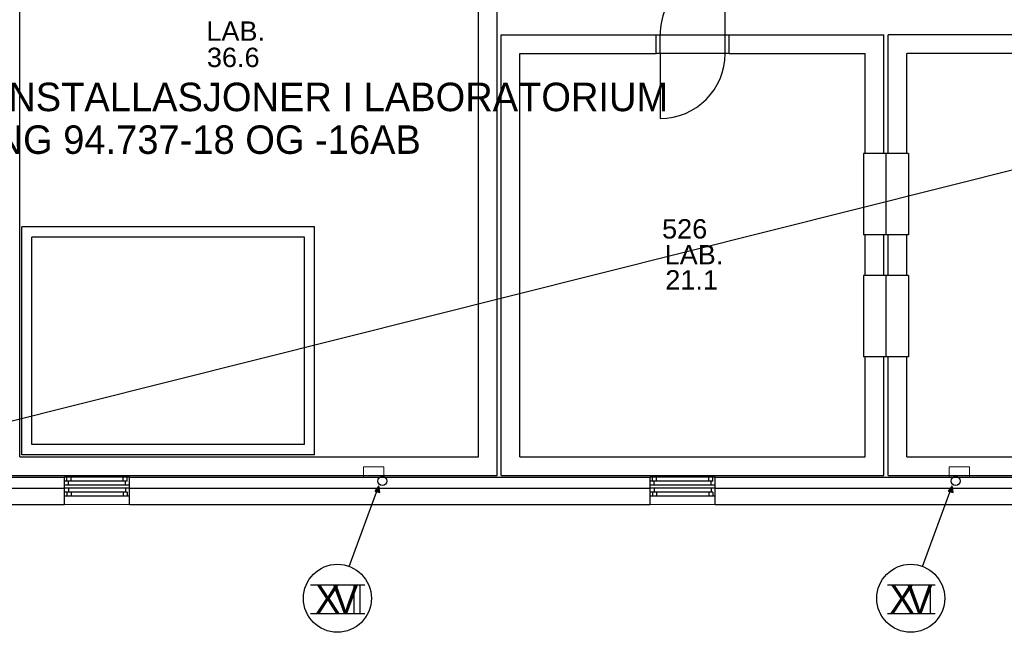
# Model space of a CAD drawing. Header units: millimetres. Extents: x 0 to 83248, y 0 to 52411.
# Tile 8 of 63: x 15240 to 27346, y 4687 to 12218. Entities that reach past the tile are written whole.
import ezdxf

# ---------------------------------------------------------------- set-up
doc = ezdxf.new("R2010")
doc.units = ezdxf.units.MM
doc.header["$LTSCALE"] = 50
doc.header["$MEASUREMENT"] = 0
doc.layers.get('0').update_dxf_attribs({"linetype": 'CONTINUOUS'})
for name, color, linetype in [('20605A200D001$0$832 Rominfo', 7, 'CONTINUOUS'), ('20605A200D001$0$A12-HEL1', 251, 'CONTINUOUS'), ('20605A200D001$0$A12-HEL3', 251, 'CONTINUOUS'), ('20605A200D001$0$A12-HEL4', 251, 'CONTINUOUS'), ('20605A200D001$0$A23-HEL1', 251, 'CONTINUOUS'), ('20605A200D001$0$A24-HEL1', 251, 'CONTINUOUS'), ('20605A200D001$0$A24-HEL2', 251, 'CONTINUOUS'), ('20605A200D001$0$A27-HEL1', 251, 'CONTINUOUS'), ('V060-', 3, 'CONTINUOUS'), ('V090-', 2, 'CONTINUOUS'), ('V091', 1, 'CONTINUOUS')]:
    doc.layers.add(name, color=color, linetype=linetype)
doc.styles.add('20605A200D001$0$Arial', font='arial.ttf', dxfattribs={"height": 238.125})
doc.styles.add('FISO', font='fiso')

# ---------------------------------------------------------------- blocks, each defined once
blk = doc.blocks.new('VUN')
at = {"color": 0}
blk.add_circle((0, 0), 0.5, dxfattribs=at)
blk = doc.blocks.new('20605A200D001')
at = {"layer": '20605A200D001$0$A12-HEL1', "color": 7, "linetype": 'Continuous', "lineweight": 0}
for points in [[(34936, 4264), (34936, 4389)], [(34936, 4389), (35186, 4389)], [(35186, 4264), (35186, 4389)], [(42136, 4264), (42136, 4389)], [(42136, 4389), (42386, 4389)], [(42386, 4264), (42386, 4389)], [(32061, 3928), (31261, 3928)], [(39261, 3928), (38461, 3928)]]:
    blk.add_lwpolyline(points, dxfattribs=at)
at = {"layer": '20605A200D001$0$A12-HEL3', "color": 7}
for points in [[(27736, 4264), (31261, 4264)], [(31261, 4128), (31261, 4264)], [(32061, 4264), (38461, 4264)], [(32061, 4128), (32061, 4264)], [(38461, 4128), (38461, 4264)], [(39261, 4264), (45661, 4264)], [(39261, 4128), (39261, 4264)]]:
    blk.add_lwpolyline(points, dxfattribs=at)
at = {"layer": '20605A200D001$0$A12-HEL4', "color": 7}
for points in [[(27736, 4128), (31261, 4128)], [(31261, 3928), (31261, 4128)], [(32061, 3928), (32061, 4128)], [(32061, 4128), (38461, 4128)], [(38461, 3928), (38461, 4128)], [(39261, 4128), (45661, 4128)], [(39261, 3928), (39261, 4128)], [(27286, 3928), (31261, 3928)], [(32061, 3928), (38461, 3928)], [(39261, 3928), (45661, 3928)]]:
    blk.add_lwpolyline(points, dxfattribs=at)
at = {"layer": '20605A200D001$0$A23-HEL1', "color": 7}
for points in [[(32061, 4264), (31261, 4264)], [(31291, 4214), (31291, 4264)], [(31341, 4214), (31341, 4264)], [(31981, 4214), (31981, 4264)], [(32031, 4214), (32031, 4264)], [(39261, 4264), (38461, 4264)], [(38491, 4214), (38491, 4264)], [(38541, 4214), (38541, 4264)], [(39181, 4214), (39181, 4264)], [(39231, 4214), (39231, 4264)], [(32031, 4214), (31261, 4214)], [(32061, 4164), (31261, 4164)], [(32061, 4128), (31261, 4128)], [(31311, 4164), (31311, 4214)], [(31311, 4128), (31311, 4078)], [(32011, 4164), (32011, 4214)], [(32011, 4128), (32011, 4078)], [(39231, 4214), (38461, 4214)], [(39261, 4164), (38461, 4164)], [(39261, 4128), (38461, 4128)], [(38511, 4164), (38511, 4214)], [(38511, 4128), (38511, 4078)], [(39211, 4164), (39211, 4214)], [(39211, 4128), (39211, 4078)], [(32031, 4078), (31261, 4078)], [(32061, 4028), (31261, 4028)], [(31291, 4078), (31291, 4028)], [(31341, 4078), (31341, 4028)], [(31981, 4078), (31981, 4028)], [(32031, 4078), (32031, 4028)], [(39231, 4078), (38461, 4078)], [(39261, 4028), (38461, 4028)], [(38491, 4078), (38491, 4028)], [(38541, 4078), (38541, 4028)], [(39181, 4078), (39181, 4028)], [(39231, 4078), (39231, 4028)]]:
    blk.add_lwpolyline(points, dxfattribs=at)
at = {"layer": '20605A200D001$0$A24-HEL1', "color": 7}
for points in [[(39384, 9703), (39384, 10503)], [(38534, 9703), (39434, 9703)], [(38584, 9473), (38584, 9703)], [(39384, 9473), (39384, 9703)], [(41386, 8244), (41386, 9703)], [(45636, 9703), (41386, 9703)], [(39434, 9473), (38534, 9473)], [(38584, 9473), (38584, 8673)], [(41616, 8244), (41616, 9473)], [(45406, 9473), (41616, 9473)], [(41086, 8244), (41086, 7244)], [(41636, 8244), (41086, 8244)], [(41361, 8244), (41361, 7244)], [(41636, 8244), (41636, 7244)], [(41636, 7244), (41086, 7244)], [(41386, 6744), (41386, 7244)], [(41616, 6744), (41616, 7244)], [(41636, 6744), (41086, 6744)], [(41086, 6744), (41086, 5744)], [(41361, 6744), (41361, 5744)], [(41636, 6744), (41636, 5744)], [(41636, 5744), (41086, 5744)], [(41386, 4284), (41386, 5744)], [(41616, 4514), (41616, 5744)], [(41616, 4514), (45406, 4514)], [(41386, 4284), (45636, 4284)]]:
    blk.add_lwpolyline(points, dxfattribs=at)
for centre, start, end in [((39384, 9703), 90, 180.0002), ((38584, 9473), 270, 0)]:
    blk.add_arc(centre, 800, start, end, dxfattribs=at)
at = {"layer": '20605A200D001$0$A24-HEL2', "color": 7}
for points in [[(30711, 4514), (30711, 11008)], [(36351, 4514), (36351, 10008)], [(36581, 4284), (36581, 10008)], [(36631, 9703), (38534, 9703)], [(36631, 4284), (36631, 9703)], [(38534, 9473), (38534, 9703)], [(39434, 9473), (39434, 9703)], [(39434, 9703), (41336, 9703)], [(41336, 8244), (41336, 9703)], [(36861, 9473), (38534, 9473)], [(36861, 4514), (36861, 9473)], [(39434, 9473), (41106, 9473)], [(41106, 8244), (41106, 9473)], [(41106, 6744), (41106, 7244)], [(41336, 6744), (41336, 7244)], [(41106, 4514), (41106, 5744)], [(41336, 4284), (41336, 5744)], [(30711, 4514), (36351, 4514)], [(36861, 4514), (41106, 4514)], [(30481, 4284), (36581, 4284)], [(36631, 4284), (41336, 4284)]]:
    blk.add_lwpolyline(points, dxfattribs=at)
at = {"layer": '20605A200D001$0$A27-HEL1', "color": 7}
for points in [[(30736, 4539), (30736, 7339)], [(34336, 7339), (30736, 7339)], [(34336, 4539), (34336, 7339)], [(30861, 4664), (30861, 7214)], [(34211, 7214), (30861, 7214)], [(34211, 4664), (34211, 7214)], [(34211, 4664), (30861, 4664)], [(34336, 4539), (30736, 4539)]]:
    blk.add_lwpolyline(points, dxfattribs=at)
at = {"layer": '20605A200D001$0$832 Rominfo', "color": 7, "style": '20605A200D001$0$Arial'}
for s, p in [('LAB.', (33005, 9628)), ('36.6', (33012, 9305)), ('526', (38608, 7197)), ('LAB.', (38640, 6879)), ('21.1', (38648, 6570))]:
    blk.add_text(s, height=238.1, dxfattribs=at).set_placement(p)

msp = doc.modelspace()

# ---------------------------------------------------------------- linework, layer by layer
at = {"color": 2}
msp.add_line((12480, 6619.58), (40365, 13613.58), dxfattribs=at)
at = {"layer": 'V091'}
for p, q in [((19290.61, 5497.66), (19656.78, 6489.47)), ((19656.78, 6489.47), (19607.85, 6420.93)), ((19607.85, 6420.93), (19666.57, 6404.61)), ((19666.57, 6404.61), (19656.78, 6489.47)), ((26339.68, 5497.66), (26705.85, 6489.47)), ((26705.85, 6489.47), (26656.92, 6420.93)), ((26656.92, 6420.93), (26715.64, 6404.61)), ((26715.64, 6404.61), (26705.85, 6489.47))]:
    msp.add_line(p, q, dxfattribs=at)
at = {"layer": 'V091', "color": 3}
for p, q in [((18816.42, 5269.66), (19485.09, 5269.66)), ((19347.39, 5269.66), (19347.39, 4919.21)), ((19421, 5269.66), (19421, 4919.21)), ((25910.88, 5269.66), (26496.09, 5269.66)), ((26433.82, 5269.66), (26433.82, 4919.21)), ((18816.42, 4919.21), (19485.09, 4919.21)), ((25910.88, 4919.21), (26496.09, 4919.21))]:
    msp.add_line(p, q, dxfattribs=at)
at = {"layer": 'V091', "color": 1}
for centre in [(19146.87, 5105.13), (26195.94, 5105.13)]:
    msp.add_circle(centre, 418.02, dxfattribs=at)
at = {"layer": 'V091'}
for points in [[(19607.85, 6420.93), (19666.57, 6404.61), (19656.78, 6489.47)], [(26656.92, 6420.93), (26715.64, 6404.61), (26705.85, 6489.47)]]:
    msp.add_solid(points, dxfattribs=at)

# ---------------------------------------------------------------- block references
at = {"layer": 'V060-'}
msp.add_blockref('20605A200D001', (-15469.5, 2330.58), dxfattribs=at)
at = {"layer": 'V090-', "color": 1, "xscale": 110, "yscale": 110, "zscale": 110, "rotation": 270}
for p in [(19699.78, 6546.68), (26748.85, 6546.68)]:
    msp.add_blockref('VUN', p, dxfattribs=at)

# ---------------------------------------------------------------- texts
at = {"color": 2, "style": 'FISO'}
for s, p in [('FOR VVS-INSTALLASJONER I LABORATORIUM', (12759.27, 11093.2)), ('SE TEGNING 94.737-18 OG -16AB', (12759.27, 10568.2))]:
    msp.add_text(s, height=350, dxfattribs=at).set_placement(p)
at = {"layer": 'V091', "color": 3, "style": 'FISO'}
for s, p in [('X', (18871.78, 4919.67)), ('V', (19090.32, 4919.67)), ('X', (25933.14, 4919.67)), ('V', (26151.68, 4919.67))]:
    msp.add_text(s, height=350, dxfattribs=at).set_placement(p)

doc.saveas('drawing.dxf')
